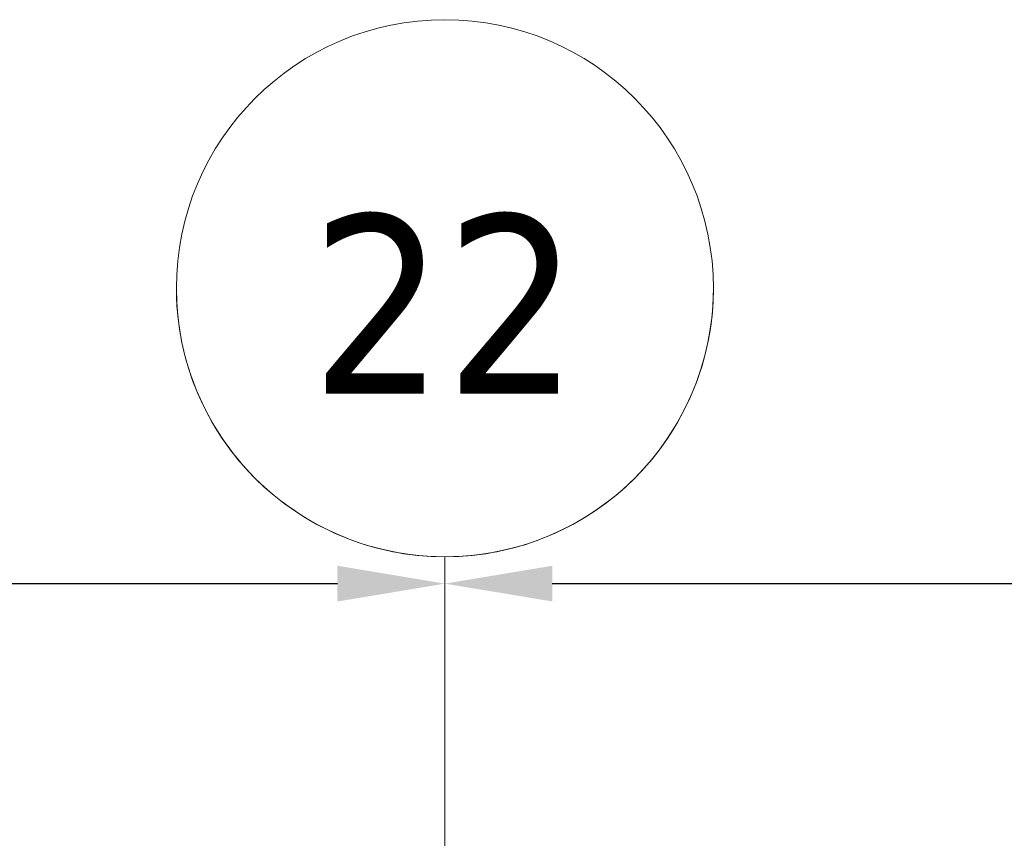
# Model space of a CAD drawing. Extents: x 2820 to 91013, y 1478 to 38178.
# Tile 155 of 182: x 42225 to 44058, y 36654 to 38178. Entities that reach past the tile are written whole.
import ezdxf

# ---------------------------------------------------------------- set-up
doc = ezdxf.new("R2010")
doc.units = 0
doc.header["$LTSCALE"] = 50
doc.header["$PDSIZE"] = -5
doc.linetypes.add('Onderlegger 2e verdieping$0$stramien', pattern=[22.225, 12.7, -3.175, 3.175, -3.175])
doc.layers.get('0').update_dxf_attribs({"linetype": 'CONTINUOUS'})
doc.layers.get('DEFPOINTS').update_dxf_attribs({"linetype": 'CONTINUOUS'})
doc.layers.add('AS-M38--_F123--_Wandlengte', color=1, linetype='CONTINUOUS')
doc.layers.add('Onderlegger 2e verdieping$0$S-GRID', color=8, linetype='CONTINUOUS', lineweight=18)
doc.styles.add('Onderlegger 2e verdieping$0$Tahoma', font='TAHOMA.TTF', dxfattribs={"height": 333.256173})
doc.styles.get("Standard").update_dxf_attribs({"font": 'isocp.shx'})
doc.dimstyles.new('CWall_F2_Wandlengte', dxfattribs={"dimscale": 50, "dimtxt": 2.5, "dimasz": 2, "dimexe": 1, "dimexo": 1, "dimgap": 0.5, "dimtad": 1, "dimdec": 0, "dimdsep": 46, "dimtxsty": 'Standard', "dimcen": 2.5, "dimclrt": 2, "dimadec": 0, "dimazin": 0, "dimtfac": 1, "dimtdec": 0, "dimtix": 1, "dimtmove": 2, "dimatfit": 0, "dimfxl": 0, "dimtolj": 1, "dimtzin": 0, "dimarcsym": 0})

# ---------------------------------------------------------------- blocks, each defined once
blk = doc.blocks.new('Onderlegger 2e verdieping$0$Grid - 5 mm-3639987-Plotview 2e Verdieping - schaal 1 op 100')
at = {"layer": 'Onderlegger 2e verdieping$0$S-GRID'}
blk.add_circle((0, 0), 5, dxfattribs=at)
for start, end in [(360, 180), (180, 360)]:
    blk.add_arc((0, 0), 5, start, end, dxfattribs=at)
blk = doc.blocks.new('Onderlegger 2e verdieping')
at = {"layer": 'Onderlegger 2e verdieping$0$S-GRID', "linetype": 'Onderlegger 2e verdieping$0$stramien'}
blk.add_line((43016.6, 37178.2), (43016.6, 1478.2), dxfattribs=at)
at = {"layer": 'Onderlegger 2e verdieping$0$S-GRID', "xscale": 99.99999999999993, "yscale": 99.99999999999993, "zscale": 99.99999999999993, "rotation": 180}
blk.add_blockref('Onderlegger 2e verdieping$0$Grid - 5 mm-3639987-Plotview 2e Verdieping - schaal 1 op 100', (43016.6, 37678.2), dxfattribs=at)
at = {"layer": 'Onderlegger 2e verdieping$0$S-GRID', "insert": (43016.7, 37815.1), "char_height": 333.26, "width": 604.77, "attachment_point": 2, "line_spacing_factor": 1.000232, "style": 'Onderlegger 2e verdieping$0$Tahoma'}
blk.add_mtext('22', dxfattribs=at)
blk = doc.blocks.new('*D131')
at = {"layer": 'AS-M38--_F123--_Wandlengte', "color": 0, "lineweight": -2}
blk.add_line((37716.6, 37128.2), (42816.6, 37128.2), dxfattribs=at)
at = {"layer": 'AS-M38--_F123--_Wandlengte', "color": 0}
for points in [[(37716.6, 37161.5), (37716.6, 37094.9), (37516.6, 37128.2)], [(42816.6, 37161.5), (42816.6, 37094.9), (43016.6, 37128.2)]]:
    blk.add_solid(points, dxfattribs=at)
at = {"layer": 'DEFPOINTS', "color": 0}
for p in [(37516.6, 37128.2), (43016.6, 37128.2), (43016.6, 37128.2)]:
    blk.add_point(p, dxfattribs=at)
at = {"layer": 'AS-M38--_F123--_Wandlengte', "color": 2, "insert": (40266.6, 37303.2), "char_height": 300, "attachment_point": 5}
blk.add_mtext('\\A1;5500', dxfattribs=at)
blk = doc.blocks.new('*D132')
at = {"layer": 'AS-M38--_F123--_Wandlengte', "color": 0, "lineweight": -2}
blk.add_line((43216.6, 37128.2), (48316.6, 37128.2), dxfattribs=at)
at = {"layer": 'AS-M38--_F123--_Wandlengte', "color": 0}
for points in [[(43216.6, 37161.5), (43216.6, 37094.9), (43016.6, 37128.2)], [(48316.6, 37161.5), (48316.6, 37094.9), (48516.6, 37128.2)]]:
    blk.add_solid(points, dxfattribs=at)
at = {"layer": 'DEFPOINTS', "color": 0}
for p in [(43016.6, 37128.2), (48516.6, 37128.2), (48516.6, 37128.2)]:
    blk.add_point(p, dxfattribs=at)
at = {"layer": 'AS-M38--_F123--_Wandlengte', "color": 2, "insert": (45766.6, 37303.2), "char_height": 300, "attachment_point": 5}
blk.add_mtext('\\A1;5500', dxfattribs=at)

msp = doc.modelspace()

# ---------------------------------------------------------------- block references
msp.add_blockref('Onderlegger 2e verdieping', (0, 0))

# ---------------------------------------------------------------- dimensions: what is measured, and where the dimension line sits
at = {"layer": 'AS-M38--_F123--_Wandlengte'}
for base, p1, p2, picture, middle in [((43016.6, 37128.2), (37516.6, 37128.2), (43016.6, 37128.2), '*D131', (40266.6, 37303.2)), ((48516.6, 37128.2), (43016.6, 37128.2), (48516.6, 37128.2), '*D132', (45766.6, 37303.2))]:
    dim = msp.add_linear_dim(base=base, p1=p1, p2=p2, dimstyle='CWall_F2_Wandlengte', override={"dimtxt": 6, "dimasz": 4}, dxfattribs=at)
    dim.commit()
    dim.dimension.update_dxf_attribs({"geometry": picture, "text_midpoint": middle})

doc.saveas('drawing.dxf')
